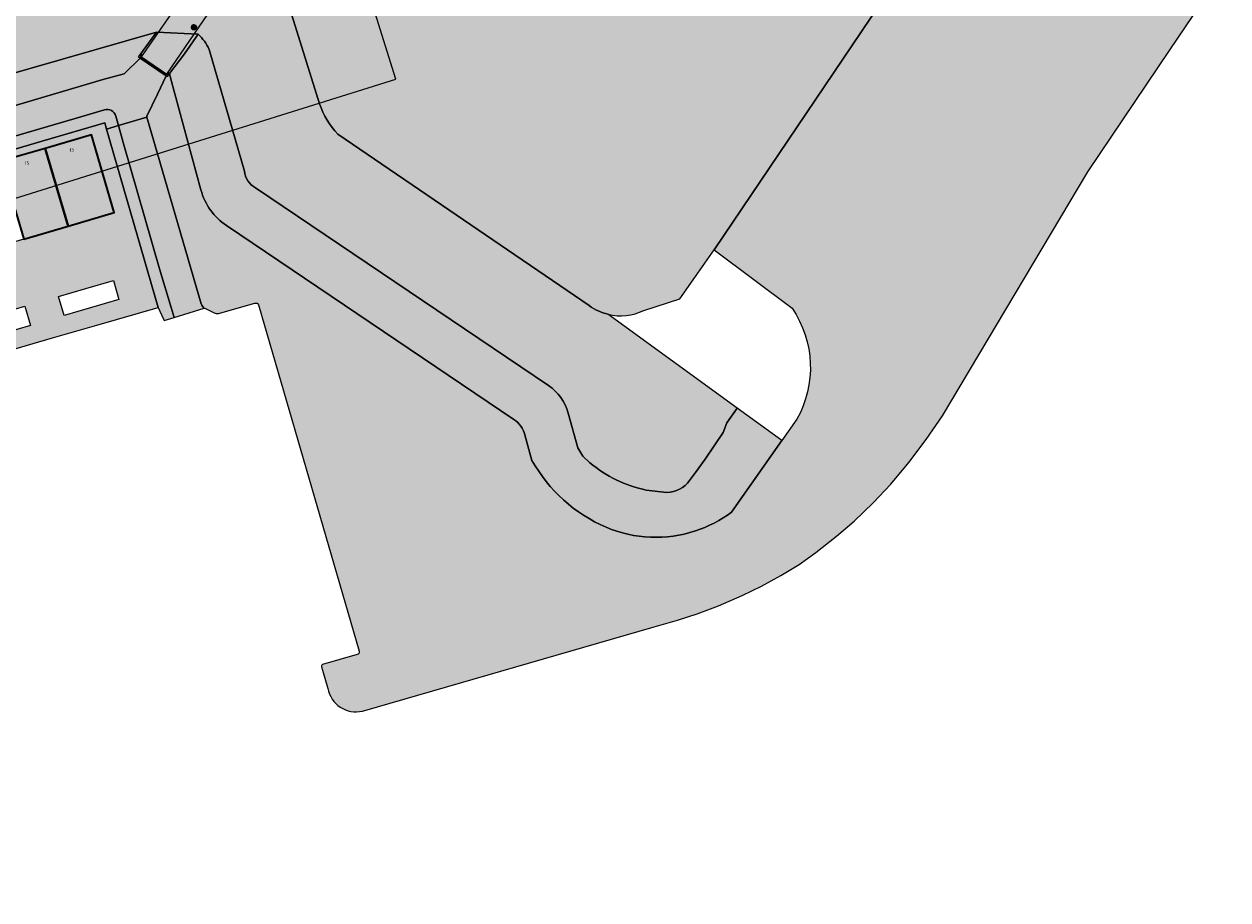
# Model space of a CAD drawing. Extents: x 79970 to 81059, y 427251 to 429196.
# Tile 197 of 250: x 80926 to 81059, y 428005 to 428101. Entities that reach past the tile are written whole.
import ezdxf
from ezdxf.enums import TextEntityAlignment as Align

# ---------------------------------------------------------------- set-up
doc = ezdxf.new("R2010")
doc.units = 0
doc.header["$LTSCALE"] = 0.5
for name, color, linetype, lineweight in [('B-WE-GR-BEPLANTING_CULTUUR_BOSPLANTSOEN-GV', 90, 'Continuous', 18), ('B-WE-KW-KUNSTWERK_DEK-GV', 170, 'Continuous', 18), ('B-WE-KW-KUNSTWERK_LANDHOOFD-GV', 170, 'Continuous', 18), ('B-WE-KW-KUNSTWERK_PIJLER-GV', 170, 'Continuous', 18), ('B-WE-OG-BEBOUWING-GV', 7, 'Continuous', 35), ('B-WE-OG-BEBOUWING-T18', 10, 'Continuous', 18), ('B-WE-OG-TERREIN_CULTUURSCHEIDING-GV', 7, 'Continuous', 18), ('B-WE-OG-TERREIN_ERF-GV', 7, 'Continuous', 18), ('B-WE-OG-WATER-GV', 130, 'Continuous', 18), ('B-WE-OG-WATER_SLOOT-GV', 120, 'Continuous', 18), ('B-WE-VH-VERHARDING_ASFALT-GV', 252, 'Continuous', 18), ('B-WE-VH-VERHARDING_TEGEL-GV', 252, 'Continuous', 18)]:
    doc.layers.add(name, color=color, linetype=linetype, lineweight=lineweight)
for name, color, linetype, lineweight, true_color in [('B-WE-GR-BEPLANTING_CULTUUR_BOSPLANTSOEN-V', 7, 'Continuous', 18, 0xa5a552), ('B-WE-KW-KUNSTWERK_DEK-V', 7, 'Continuous', 18, 0xb7b7b7), ('B-WE-KW-KUNSTWERK_LANDHOOFD-V', 7, 'Continuous', 18, 0xb7b7b7), ('B-WE-KW-KUNSTWERK_PIJLER-V', 7, 'Continuous', 18, 0xb7b7b7), ('B-WE-OG-BEBOUWING-V', 7, 'Continuous', 18, 0xdc7869), ('B-WE-OG-TERREIN_CULTUURSCHEIDING-V', 7, 'Continuous', 18, 0x28c846), ('B-WE-OG-TERREIN_ERF-V', 7, 'Continuous', 18, 0x28c846), ('B-WE-OG-WATER-V', 7, 'Continuous', 18, 0xafcde1), ('B-WE-OG-WATER_SLOOT-V', 7, 'Continuous', 18, 0xafcde1), ('B-WE-VH-VERHARDING_ASFALT-V', 7, 'Continuous', 18, 0xcdcdcd), ('B-WE-VH-VERHARDING_TEGEL-V', 7, 'Continuous', 18, 0xcdcdcd)]:
    doc.layers.add(name, color=color, linetype=linetype, lineweight=lineweight, true_color=true_color)
doc.layers.add('X-XX-AL-HULPLIJN-G', color=7, linetype='Continuous', lineweight=18, plot=False)
doc.styles.add('NLCS-ISO-M200-T18', font='NLCS-ISO.ttf', dxfattribs={"height": 0.36})

msp = doc.modelspace()

# ---------------------------------------------------------------- hatches: boundary and pattern name
at = {"layer": 'B-WE-GR-BEPLANTING_CULTUUR_BOSPLANTSOEN-V'}
h = msp.add_hatch(color=256, dxfattribs=at)
edge = h.paths.add_edge_path()
edge.add_line((81031.62, 428120.35), (81033.32, 428125.05))
edge.add_line((81033.32, 428125.05), (81029.805, 428140.884))
edge.add_line((81029.805, 428140.884), (81029.626, 428141.202))
edge.add_line((81029.626, 428141.202), (81028.355, 428143.471))
edge.add_arc((81509.9023817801, 428414.9661104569), 552.8087154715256, 208.7148156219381, 209.4141861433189, ccw=False)
edge.add_arc((81083.53030920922, 428184.8156805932), 68.36122089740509, 205.4873870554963, 211.2330482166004, ccw=False)
edge.add_line((81021.822, 428155.399), (81021.815, 428155.414))
edge.add_arc((81101.70075279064, 428192.3788482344), 88.02348268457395, 200.4113360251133, 204.8309909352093, ccw=False)
edge.add_arc((81091.38731548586, 428188.9778966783), 77.17257412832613, 195.4764432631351, 200.7153449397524, ccw=False)
edge.add_line((81017.013, 428168.385), (81017.002, 428168.429))
edge.add_arc((81290.53062085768, 428235.1661273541), 281.5523940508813, 192.3960165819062, 193.7114745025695, ccw=False)
edge.add_line((81015.542, 428174.726), (81015.54, 428174.737))
edge.add_line((81015.54, 428174.737), (81014.31, 428180.646))
edge.add_arc((81162.49183671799, 428213.6586509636), 151.8146628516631, 190.7267858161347, 192.5595168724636, ccw=False)
edge.add_line((81013.33, 428185.402), (81009.193, 428191.539))
edge.add_line((81009.193, 428191.539), (81007.53, 428189.125))
edge.add_line((81007.53, 428189.125), (81007.77, 428187.38))
edge.add_line((81007.77, 428187.38), (81008.86, 428187.53))
edge.add_line((81008.86, 428187.53), (81009.823, 428187.27))
edge.add_line((81009.823, 428187.27), (81010.27, 428187.15))
edge.add_line((81010.27, 428187.15), (81011.59, 428185.81))
edge.add_line((81011.59, 428185.81), (81012.347, 428175.754))
edge.add_line((81012.347, 428175.754), (81012.5, 428174.406))
edge.add_line((81012.5, 428174.406), (81012.812, 428172.485))
edge.add_line((81012.812, 428172.485), (81014.623, 428164.999))
edge.add_line((81014.623, 428164.999), (81017.384, 428151.737))
edge.add_line((81017.384, 428151.737), (81019.146, 428142.809))
edge.add_arc((80992.3045755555, 428135.6086433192), 27.79041565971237, -18.518730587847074, 15.01636715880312, ccw=False)
edge.add_line((81018.656, 428126.782), (81018.618, 428126.67))
edge.add_line((81018.618, 428126.67), (81018.565, 428126.564))
edge.add_arc((80993.9556997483, 428138.9135932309), 27.53416263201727, 314.5331245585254, 333.3513001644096, ccw=False)
edge.add_line((81013.266, 428119.286), (81012.969, 428118.994))
edge.add_line((81012.969, 428118.994), (81000, 428115.171))
edge.add_line((81000, 428115.171), (80999.53, 428116.766))
edge.add_line((80999.53, 428116.766), (80994.25, 428115.21))
edge.add_line((80994.25, 428115.21), (80990.72, 428114.65))
edge.add_line((80990.72, 428114.65), (80966.47, 428107.32))
edge.add_line((80966.47, 428107.32), (80966.25, 428107.993))
edge.add_line((80966.25, 428107.993), (80956.45, 428104.48))
edge.add_line((80956.45, 428104.48), (80955.17, 428103.07))
edge.add_line((80955.17, 428103.07), (80958.42, 428092.67))
edge.add_arc((80966.84584437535, 428095.3929873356), 8.854914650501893, 197.9093206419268, 223.5684241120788)
edge.add_line((80960.43, 428089.29), (80988.24, 428070.32))
edge.add_arc((80991.71328642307, 428075.1164699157), 5.921979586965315, 234.0904287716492, 256.4221010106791)
edge.add_arc((80991.71843955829, 428075.1243708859), 5.930870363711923, 256.3916292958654, 295.6955468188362)
edge.add_line((80994.29, 428069.78), (80998.274, 428071.072))
edge.add_line((80998.274, 428071.072), (81000, 428073.527))
edge.add_line((81000, 428073.527), (81002.09, 428076.5))
edge.add_line((81002.09, 428076.5), (81031.62, 428120.35))
at = {"layer": 'B-WE-KW-KUNSTWERK_DEK-V'}
msp.add_hatch(color=256, dxfattribs=at).paths.add_polyline_path([(80951.663, 428110.702), (80948.802, 428112.691), (80944.039, 428105.664), (80938.652, 428097.864), (80941.5, 428095.933), (80946.613, 428103.391)])
at = {"layer": 'B-WE-KW-KUNSTWERK_LANDHOOFD-V'}
msp.add_hatch(color=256, dxfattribs=at).paths.add_polyline_path([(80938.583, 428097.882), (80938.723, 428098.088), (80938.599, 428098.173), (80938.374, 428097.842), (80938.549, 428097.723), (80941.448, 428095.756), (80941.56, 428095.68), (80941.785, 428096.011), (80941.661, 428096.096), (80941.52, 428095.889)])
at = {"layer": 'B-WE-KW-KUNSTWERK_PIJLER-V'}
h = msp.add_hatch(color=256, dxfattribs=at)
edge = h.paths.add_edge_path()
edge.add_arc((80944.5065, 428101.1285), 0.2799008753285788, 127.0131879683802, 307.0131879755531)
edge.add_arc((80944.5065, 428101.1285), 0.2799008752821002, 307.0131879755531, 487.0131879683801)
at = {"layer": 'B-WE-OG-BEBOUWING-V'}
for points in [[(80930.57, 428079.12), (80935.68, 428080.61), (80933.17, 428089.22), (80928.05, 428087.73)], [(80930.57, 428079.12), (80928.05, 428087.73), (80923.152, 428086.304), (80925.669, 428077.692)]]:
    msp.add_hatch(color=256, dxfattribs=at).paths.add_polyline_path(points)
at = {"layer": 'B-WE-OG-TERREIN_CULTUURSCHEIDING-V'}
h = msp.add_hatch(color=256, dxfattribs=at)
edge = h.paths.add_edge_path()
edge.add_line((81013.348, 428042.971), (81015.624, 428044.783))
edge.add_line((81015.624, 428044.783), (81017.568, 428046.459))
edge.add_line((81017.568, 428046.459), (81019.676, 428048.481))
edge.add_line((81019.676, 428048.481), (81021.651, 428050.55))
edge.add_line((81021.651, 428050.55), (81023.608, 428052.961))
edge.add_line((81023.608, 428052.961), (81025.533, 428055.509))
edge.add_line((81025.533, 428055.509), (81027.355, 428058.136))
edge.add_line((81027.355, 428058.136), (81043.417, 428085.113))
edge.add_line((81043.417, 428085.113), (81052.539, 428098.686))
edge.add_line((81052.539, 428098.686), (81058.41, 428107.38))
edge.add_arc((81044.8715855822, 428117.6399759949), 16.98692945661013, 322.8436307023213, 325.8411573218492)
edge.add_arc((81075.5044372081, 428142.4349246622), 38.12516211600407, 242.8684034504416, 244.2280713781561, ccw=False)
edge.add_arc((81075.4435929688, 428142.2964927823), 37.97421699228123, 233.8583045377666, 242.854853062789, ccw=False)
edge.add_arc((81079.21743418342, 428146.676243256), 43.73935060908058, 224.8942288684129, 233.2498288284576, ccw=False)
edge.add_arc((81098.73451232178, 428163.1911657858), 69.25281552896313, 217.1937420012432, 223.1765693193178, ccw=False)
edge.add_arc((81173.53708462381, 428214.2308897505), 159.7594932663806, 213.0674340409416, 215.5577646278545, ccw=False)
edge.add_arc((81212.0359016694, 428238.0202792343), 205.0055115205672, 210.7686616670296, 212.7684553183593, ccw=False)
edge.add_arc((81629.2074903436, 428477.1982628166), 685.8584780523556, 209.5680157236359, 210.1084852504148, ccw=False)
edge.add_arc((82145.06624240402, 428767.7547698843), 1277.915507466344, 209.206746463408, 209.4856835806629, ccw=False)
edge.add_arc((81525.34482461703, 428423.5366281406), 569.0204028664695, 208.7214298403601, 209.4025862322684, ccw=False)
edge.add_arc((81083.77541136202, 428184.9496775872), 67.1909115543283, 205.5002310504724, 211.2498299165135, ccw=False)
edge.add_arc((81101.58880229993, 428192.3302205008), 86.45228694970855, 200.4045041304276, 204.8325865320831, ccw=False)
edge.add_arc((81091.24357223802, 428188.9275018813), 75.57098319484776, 195.4685585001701, 200.7211232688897, ccw=False)
edge.add_arc((81289.15704081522, 428234.8221145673), 278.6872400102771, 192.387605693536, 193.7098074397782, ccw=False)
edge.add_line((81016.958, 428175.037), (81015.727, 428180.949))
edge.add_arc((81160.8299121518, 428213.3065996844), 148.6669747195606, 190.2877065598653, 192.5711354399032, ccw=False)
edge.add_arc((80987.85320403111, 428183.2262528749), 26.93210388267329, 7.530904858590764, 12.20070902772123)
edge.add_arc((81007.95890902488, 428188.4929834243), 6.232599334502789, 3.910177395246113, 25.31490998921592)
edge.add_arc((81009.24837683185, 428189.2931549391), 4.727937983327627, 23.23048847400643, 40.58443878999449)
edge.add_arc((81010.28695409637, 428190.5262975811), 3.147775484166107, 35.83113310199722, 63.85507213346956)
edge.add_arc((81009.60387527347, 428187.6611269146), 6.055695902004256, 70.01052397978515, 93.72927131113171)
edge.add_line((81009.21, 428193.704), (81008.975, 428193.866))
edge.add_line((81008.975, 428193.866), (81007.227, 428191.329))
edge.add_line((81007.227, 428191.329), (81007.53, 428189.125))
edge.add_line((81007.53, 428189.125), (81009.193, 428191.539))
edge.add_line((81009.193, 428191.539), (81013.33, 428185.402))
edge.add_arc((81162.49183671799, 428213.6586509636), 151.8146628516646, 190.7267858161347, 192.5595168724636)
edge.add_line((81014.31, 428180.646), (81015.54, 428174.737))
edge.add_line((81015.54, 428174.737), (81015.542, 428174.726))
edge.add_arc((81290.53062085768, 428235.1661273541), 281.5523940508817, 192.3960165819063, 193.7114745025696)
edge.add_line((81017.002, 428168.429), (81017.013, 428168.385))
edge.add_arc((81091.38731548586, 428188.9778966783), 77.1725741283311, 195.4764432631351, 200.7153449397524)
edge.add_arc((81101.70075279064, 428192.3788482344), 88.02348268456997, 200.4113360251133, 204.8309909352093)
edge.add_line((81021.815, 428155.414), (81021.822, 428155.399))
edge.add_arc((81083.53030920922, 428184.8156805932), 68.36122089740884, 205.4873870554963, 211.2330482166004)
edge.add_arc((81509.9023817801, 428414.9661104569), 552.8087154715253, 208.7148156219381, 209.4141861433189)
edge.add_line((81028.355, 428143.471), (81029.626, 428141.202))
edge.add_line((81029.626, 428141.202), (81029.805, 428140.884))
edge.add_line((81029.805, 428140.884), (81033.32, 428125.05))
edge.add_line((81033.32, 428125.05), (81031.62, 428120.35))
edge.add_line((81031.62, 428120.35), (81002.09, 428076.5))
edge.add_line((81002.09, 428076.5), (81010.71, 428070.02))
edge.add_arc((81001.02516608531, 428063.4505690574), 11.70271040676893, -29.207228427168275, 34.14988786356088, ccw=False)
edge.add_line((81011.24, 428057.74), (81009.575, 428055.373))
edge.add_line((81009.575, 428055.373), (81004, 428047.45))
edge.add_arc((80995.6213695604, 428058.7086550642), 14.03419972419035, 288.1796298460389, 306.6564242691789, ccw=False)
edge.add_arc((80995.59796368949, 428058.7516955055), 14.08239703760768, 247.11251758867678, 288.2154703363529, ccw=False)
edge.add_arc((80997.05000678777, 428061.7011177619), 17.36539128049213, 209.3862989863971, 246.48354545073, ccw=False)
edge.add_line((80981.919, 428053.18), (80981.135, 428056.019))
edge.add_arc((80978.23603460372, 428055.2156300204), 3.008222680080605, 15.48927636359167, 55.91291517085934)
edge.add_line((80979.922, 428057.707), (80948.114, 428079.174))
edge.add_arc((80952.03485935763, 428084.9795022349), 7.005497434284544, 195.2486244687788, 235.9661069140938, ccw=False)
edge.add_line((80945.276, 428083.137), (80941.9, 428095.53))
edge.add_line((80941.9, 428095.53), (80941.785, 428096.011))
edge.add_line((80941.785, 428096.011), (80941.56, 428095.68))
edge.add_line((80941.56, 428095.68), (80941.448, 428095.756))
edge.add_line((80941.448, 428095.756), (80940.457, 428093.735))
edge.add_line((80940.457, 428093.735), (80939.288, 428091.296))
edge.add_line((80939.288, 428091.296), (80939.306, 428091.184))
edge.add_line((80939.306, 428091.184), (80945.302, 428070.508))
edge.add_arc((80946.82447230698, 428071.2136396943), 1.678049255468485, 204.8669106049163, 225.1489034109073)
edge.add_line((80945.641, 428070.024), (80945.715, 428070.046))
edge.add_line((80945.715, 428070.046), (80946.754, 428069.52))
edge.add_arc((80947.15748665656, 428070.3591089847), 0.9310775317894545, 244.3193644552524, 273.7264402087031)
edge.add_line((80947.218, 428069.43), (80951.248, 428070.586))
edge.add_arc((80951.35391211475, 428070.3084388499), 0.2970817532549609, 16.336210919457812, 110.8859137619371, ccw=False)
edge.add_line((80951.639, 428070.392), (80962.78, 428032.064))
edge.add_arc((80962.53420095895, 428031.9583792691), 0.2675311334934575, -84.68128025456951, 23.253370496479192, ccw=False)
edge.add_line((80962.559, 428031.692), (80958.748, 428030.575))
edge.add_arc((80958.80813503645, 428030.389740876), 0.194774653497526, 107.9834092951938, 167.4692127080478)
edge.add_arc((80958.79849049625, 428030.3876615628), 0.1858567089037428, 166.1982877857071, 201.0186499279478)
edge.add_line((80958.625, 428030.321), (80958.729, 428029.968))
edge.add_line((80958.729, 428029.968), (80959.327, 428027.937))
edge.add_arc((80962.43296837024, 428028.509235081), 3.15824199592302, 190.4389564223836, 283.0853219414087)
edge.add_line((80963.148, 428025.433), (80995.447, 428034.745))
edge.add_line((80995.447, 428034.745), (80998.008, 428035.487))
edge.add_line((80998.008, 428035.487), (81000.213, 428036.194))
edge.add_line((81000.213, 428036.194), (81002.548, 428037.075))
edge.add_line((81002.548, 428037.075), (81005.164, 428038.218))
edge.add_line((81005.164, 428038.218), (81007.305, 428039.267))
edge.add_line((81007.305, 428039.267), (81009.459, 428040.436))
edge.add_line((81009.459, 428040.436), (81011.502, 428041.668))
edge.add_line((81011.502, 428041.668), (81013.348, 428042.971))
at = {"layer": 'B-WE-OG-TERREIN_ERF-V'}
h = msp.add_hatch(color=256, dxfattribs=at)
h.paths.add_polyline_path([(80934.824, 428089.868), (80934.627, 428090.548), (80927.802, 428088.558), (80922.91, 428087.133), (80918.013, 428085.705), (80913.122, 428084.279), (80908.184, 428082.84), (80903.244, 428081.4), (80898.344, 428079.972), (80893.456, 428078.547), (80888.558, 428077.119), (80881.55, 428075.076), (80882.945, 428070.22), (80887.39, 428054.75), (80894.492, 428056.803), (80899.384, 428058.218), (80904.278, 428059.633), (80909.179, 428061.05), (80914.113, 428062.476), (80919.053, 428063.905), (80923.948, 428065.32), (80928.848, 428066.737), (80933.743, 428068.152), (80940.548, 428070.119)])
h.paths.add_polyline_path([(80928.05, 428087.73), (80933.17, 428089.22), (80935.68, 428080.61), (80930.57, 428079.12), (80925.669, 428077.692), (80920.778, 428076.266), (80915.89, 428074.84), (80910.95, 428073.4), (80906, 428071.959), (80901.11, 428070.532), (80896.22, 428069.11), (80891.32, 428067.68), (80886.21, 428066.19), (80883.66, 428074.81), (80888.792, 428076.304), (80893.69, 428077.729), (80898.582, 428079.153), (80903.48, 428080.579), (80908.416, 428082.015), (80913.363, 428083.455), (80918.25, 428084.88), (80923.152, 428086.304)], flags=16)
h.paths.add_polyline_path([(80912.928, 428066.515), (80915.969, 428067.4), (80916.589, 428065.268), (80913.548, 428064.383), (80910.516, 428063.501), (80909.896, 428065.632)], flags=16)
h.paths.add_polyline_path([(80932.55, 428072.224), (80935.591, 428073.109), (80936.211, 428070.978), (80933.17, 428070.093), (80930.138, 428069.211), (80929.518, 428071.342)], flags=16)
h.paths.add_polyline_path([(80922.763, 428069.376), (80925.804, 428070.261), (80926.424, 428068.13), (80923.383, 428067.245), (80920.351, 428066.363), (80919.731, 428068.494)], flags=16)
h.paths.add_polyline_path([(80893.315, 428060.808), (80896.347, 428061.69), (80896.967, 428059.559), (80893.935, 428058.676), (80890.903, 428057.794), (80890.283, 428059.925)], flags=16)
h.paths.add_polyline_path([(80903.102, 428063.655), (80906.134, 428064.538), (80906.754, 428062.407), (80903.722, 428061.524), (80900.69, 428060.642), (80900.07, 428062.773)], flags=16)
at = {"layer": 'B-WE-OG-WATER-V'}
h = msp.add_hatch(color=256, dxfattribs=at)
edge = h.paths.add_edge_path()
edge.add_arc((80966.84584437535, 428095.3929873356), 8.85491465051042, 197.9093206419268, 223.5684241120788)
edge.add_line((80960.43, 428089.29), (80988.24, 428070.32))
edge.add_arc((80991.71328642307, 428075.1164699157), 5.921979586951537, 234.0904287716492, 256.4221010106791)
edge.add_line((80990.323, 428069.36), (81004.614, 428058.975))
edge.add_line((81004.614, 428058.975), (81003.49, 428057.35))
edge.add_line((81003.49, 428057.35), (81003.09, 428056.27))
edge.add_line((81003.09, 428056.27), (81001.08, 428053.33))
edge.add_line((81001.08, 428053.33), (81000, 428051.836))
edge.add_line((81000, 428051.836), (80999.36, 428050.95))
edge.add_arc((80996.6779268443, 428052.976866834), 3.361800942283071, 273.10462464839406, 322.9213301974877, ccw=False)
edge.add_line((80996.86, 428049.62), (80994.56, 428049.89))
edge.add_arc((80997.65928473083, 428064.2066380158), 14.64826576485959, 230.3384022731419, 257.7850209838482, ccw=False)
edge.add_line((80988.31, 428052.93), (80987.56, 428053.64))
edge.add_line((80987.56, 428053.64), (80986.99, 428054.58))
edge.add_line((80986.99, 428054.58), (80985.93, 428058.42))
edge.add_arc((80980.64966860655, 428056.949943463), 5.481146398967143, 15.55732624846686, 55.55356160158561)
edge.add_line((80983.75, 428061.47), (80951.33, 428083.35))
edge.add_arc((80952.50367903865, 428085.4743914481), 2.427047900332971, 186.0165180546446, 241.08032571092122, ccw=False)
edge.add_line((80950.09, 428085.22), (80946.19, 428098.68))
edge.add_arc((80940.94692882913, 428096.1978048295), 5.800955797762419, 25.33399297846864, 46.10441618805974)
edge.add_line((80944.969, 428100.378), (80940.365, 428100.574))
edge.add_line((80940.365, 428100.574), (80912.32, 428092.55))
edge.add_line((80912.32, 428092.55), (80912.235, 428092.526))
edge.add_line((80912.235, 428092.526), (80910.043, 428100.391))
edge.add_line((80910.043, 428100.391), (80915.48, 428101.97))
edge.add_line((80915.48, 428101.97), (80943.833, 428109.88))
edge.add_line((80943.833, 428109.88), (80946.484, 428109.376))
edge.add_line((80946.484, 428109.376), (80948.776, 428107.694))
edge.add_line((80948.776, 428107.694), (80949.6, 428107.09))
edge.add_line((80949.6, 428107.09), (80951.1, 428105.99))
edge.add_line((80951.1, 428105.99), (80955.17, 428103.07))
edge.add_line((80955.17, 428103.07), (80958.42, 428092.67))
edge = h.paths.add_edge_path(flags=16)
edge.add_arc((80944.5065, 428101.1285), 0.2799008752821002, 127.0131879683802, 307.0131879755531)
edge.add_arc((80944.5065, 428101.1285), 0.2799008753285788, 307.0131879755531, 487.0131879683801)
edge = h.paths.add_edge_path(flags=16)
edge.add_arc((80942.457, 428102.56), 0.2799999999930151, 126.869897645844, 306.8698976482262)
edge.add_arc((80942.457, 428102.56), 0.2799999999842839, 306.8698976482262, 486.869897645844)
edge = h.paths.add_edge_path(flags=16)
edge.add_arc((80943.4815, 428101.8445), 0.2799008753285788, 307.0131879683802, 487.0131879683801)
edge.add_arc((80943.4815, 428101.8445), 0.2799008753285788, 127.0131879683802, 307.0131879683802)
edge = h.paths.add_edge_path(flags=16)
edge.add_arc((80947.85, 428105.917), 0.2799999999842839, 126.8698976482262, 306.869897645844)
edge.add_arc((80947.85, 428105.917), 0.2799999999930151, 306.869897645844, 486.8698976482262)
edge = h.paths.add_edge_path(flags=16)
edge.add_arc((80946.82444105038, 428106.63207985), 0.279601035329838, 126.7880834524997, 307.0746641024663)
edge.add_arc((80946.82555894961, 428106.6329201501), 0.2796010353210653, 306.7880834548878, 487.0746641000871)
edge = h.paths.add_edge_path(flags=16)
edge.add_arc((80945.79993979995, 428107.3475785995), 0.2803011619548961, 307.0949514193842, 486.8083707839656)
edge.add_arc((80945.80106020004, 428107.3484214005), 0.2803011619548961, 127.0949514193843, 306.8083707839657)
at = {"layer": 'B-WE-OG-WATER_SLOOT-V'}
h = msp.add_hatch(color=256, dxfattribs=at)
edge = h.paths.add_edge_path()
edge.add_arc((80891.39867161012, 428102.0499100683), 7.195738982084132, 281.5546805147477, 305.4485856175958)
edge.add_line((80895.572, 428096.188), (80888.623, 428098.201))
edge.add_line((80888.623, 428098.201), (80877.97, 428095.186))
edge.add_line((80877.97, 428095.186), (80874.989, 428094.329))
edge.add_line((80874.989, 428094.329), (80875.354, 428093.205))
edge.add_line((80875.354, 428093.205), (80874.97, 428093.081))
edge.add_arc((80875.00647523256, 428092.8024739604), 0.2809042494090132, 12.234227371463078, 97.46088658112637, ccw=False)
edge.add_line((80875.281, 428092.862), (80878.367, 428082.284))
edge.add_arc((80878.11173318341, 428082.1776951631), 0.2765173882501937, -53.2966217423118, 22.60908965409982, ccw=False)
edge.add_line((80878.277, 428081.956), (80878.547, 428082.033))
edge.add_line((80878.547, 428082.033), (80879.453, 428079.045))
edge.add_line((80879.453, 428079.045), (80880.121, 428079.245))
edge.add_line((80880.121, 428079.245), (80934.582, 428095.399))
edge.add_line((80934.582, 428095.399), (80936.777, 428095.989))
edge.add_line((80936.777, 428095.989), (80938.549, 428097.723))
edge.add_line((80938.549, 428097.723), (80938.374, 428097.842))
edge.add_line((80938.374, 428097.842), (80938.599, 428098.173))
edge.add_line((80938.599, 428098.173), (80940.365, 428100.574))
edge.add_line((80940.365, 428100.574), (80912.32, 428092.55))
edge.add_line((80912.32, 428092.55), (80912.235, 428092.526))
edge.add_line((80912.235, 428092.526), (80884.52, 428084.8))
edge.add_arc((80883.51046830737, 428088.325499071), 3.667192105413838, 248.223705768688, 285.97914063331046, ccw=False)
edge.add_line((80882.15, 428084.92), (80881.2, 428086.13))
edge.add_line((80881.2, 428086.13), (80880.11, 428090.2))
edge.add_arc((80882.76806936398, 428088.5722456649), 3.116876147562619, 118.9365004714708, 148.5174394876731, ccw=False)
edge.add_line((80881.26, 428091.3), (80882.55, 428092.02))
edge.add_line((80882.55, 428092.02), (80892.84, 428095))
msp.add_hatch(color=256, dxfattribs=at).paths.add_polyline_path([(80944.969, 428100.378), (80940.365, 428100.574), (80938.599, 428098.173), (80938.723, 428098.088), (80938.583, 428097.882), (80941.52, 428095.889), (80941.661, 428096.096), (80941.785, 428096.011), (80943.46, 428098.19)])
h = msp.add_hatch(color=256, dxfattribs=at)
edge = h.paths.add_edge_path()
edge.add_arc((80940.94692882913, 428096.1978048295), 5.800955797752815, 25.33399297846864, 46.10441618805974)
edge.add_line((80944.969, 428100.378), (80943.46, 428098.19))
edge.add_line((80943.46, 428098.19), (80941.785, 428096.011))
edge.add_line((80941.785, 428096.011), (80941.9, 428095.53))
edge.add_line((80941.9, 428095.53), (80945.276, 428083.137))
edge.add_arc((80952.03485935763, 428084.9795022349), 7.005497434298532, 195.2486244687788, 235.9661069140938)
edge.add_line((80948.114, 428079.174), (80979.922, 428057.707))
edge.add_arc((80978.23603460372, 428055.2156300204), 3.008222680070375, 15.489276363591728, 55.91291517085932, ccw=False)
edge.add_line((80981.135, 428056.019), (80981.919, 428053.18))
edge.add_arc((80997.05000678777, 428061.7011177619), 17.36539128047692, 209.3862989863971, 246.48354545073)
edge.add_arc((80995.59796368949, 428058.7516955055), 14.08239703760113, 247.1125175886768, 288.2154703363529)
edge.add_arc((80995.6213695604, 428058.7086550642), 14.03419972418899, 288.1796298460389, 306.6564242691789)
edge.add_line((81004, 428047.45), (81009.575, 428055.373))
edge.add_line((81009.575, 428055.373), (81004.614, 428058.975))
edge.add_line((81004.614, 428058.975), (81003.49, 428057.35))
edge.add_line((81003.49, 428057.35), (81003.09, 428056.27))
edge.add_line((81003.09, 428056.27), (81001.08, 428053.33))
edge.add_line((81001.08, 428053.33), (81000, 428051.836))
edge.add_line((81000, 428051.836), (80999.36, 428050.95))
edge.add_arc((80996.6779268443, 428052.976866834), 3.361800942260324, 273.10462464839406, 322.9213301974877, ccw=False)
edge.add_line((80996.86, 428049.62), (80994.56, 428049.89))
edge.add_arc((80997.65928473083, 428064.2066380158), 14.64826576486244, 230.3384022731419, 257.7850209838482, ccw=False)
edge.add_line((80988.31, 428052.93), (80987.56, 428053.64))
edge.add_line((80987.56, 428053.64), (80986.99, 428054.58))
edge.add_line((80986.99, 428054.58), (80985.93, 428058.42))
edge.add_arc((80980.64966860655, 428056.949943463), 5.481146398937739, 15.55732624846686, 55.55356160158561)
edge.add_line((80983.75, 428061.47), (80951.33, 428083.35))
edge.add_arc((80952.50367903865, 428085.4743914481), 2.42704790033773, 186.0165180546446, 241.08032571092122, ccw=False)
edge.add_line((80950.09, 428085.22), (80946.19, 428098.68))
at = {"layer": 'B-WE-VH-VERHARDING_ASFALT-V'}
msp.add_hatch(color=256, dxfattribs=at).paths.add_polyline_path([(80951.663, 428110.702), (80948.802, 428112.691), (80944.039, 428105.664), (80938.652, 428097.864), (80941.5, 428095.933), (80946.613, 428103.391)])
at = {"layer": 'B-WE-VH-VERHARDING_TEGEL-V'}
h = msp.add_hatch(color=256, dxfattribs=at)
edge = h.paths.add_edge_path()
edge.add_line((80932.001, 428091.228), (80934.605, 428091.99))
edge.add_arc((80934.88555839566, 428091.0300255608), 1.000131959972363, 15.779654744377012, 106.2913246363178, ccw=False)
edge.add_line((80935.848, 428091.302), (80936.143, 428090.255))
edge.add_line((80936.143, 428090.255), (80939.306, 428091.184))
edge.add_line((80939.306, 428091.184), (80939.288, 428091.296))
edge.add_line((80939.288, 428091.296), (80940.457, 428093.735))
edge.add_line((80940.457, 428093.735), (80941.448, 428095.756))
edge.add_line((80941.448, 428095.756), (80938.549, 428097.723))
edge.add_line((80938.549, 428097.723), (80936.777, 428095.989))
edge.add_line((80936.777, 428095.989), (80934.582, 428095.399))
edge.add_line((80934.582, 428095.399), (80880.121, 428079.245))
edge.add_line((80880.121, 428079.245), (80879.453, 428079.045))
edge.add_line((80879.453, 428079.045), (80878.518, 428078.765))
edge.add_arc((80878.135290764, 428080.5469244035), 1.822558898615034, 232.1907866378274, 282.1214476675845, ccw=False)
edge.add_arc((80878.13504708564, 428080.545485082), 1.821272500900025, 208.731108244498, 232.1690850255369, ccw=False)
edge.add_line((80876.538, 428079.67), (80878.63, 428072.496))
edge.add_arc((80881.5147533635, 428073.3358154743), 3.004511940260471, 151.314189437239, 196.2314456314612, ccw=False)
edge.add_arc((80881.51129259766, 428073.3370337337), 3.000891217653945, 106.32073575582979, 151.3028777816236, ccw=False)
edge.add_line((80880.668, 428076.217), (80932.001, 428091.228))
h = msp.add_hatch(color=256, dxfattribs=at)
edge = h.paths.add_edge_path()
edge.add_line((80922.91, 428087.133), (80927.802, 428088.558))
edge.add_line((80927.802, 428088.558), (80934.627, 428090.548))
edge.add_line((80934.627, 428090.548), (80934.824, 428089.868))
edge.add_line((80934.824, 428089.868), (80936.143, 428090.255))
edge.add_line((80936.143, 428090.255), (80935.848, 428091.302))
edge.add_arc((80934.88555839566, 428091.0300255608), 1.00013195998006, 15.7796547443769, 106.2913246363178)
edge.add_line((80934.605, 428091.99), (80932.001, 428091.228))
edge.add_line((80932.001, 428091.228), (80880.668, 428076.217))
edge.add_arc((80881.51129259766, 428073.3370337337), 3.000891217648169, 106.3207357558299, 151.3028777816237)
edge.add_arc((80881.5147533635, 428073.3358154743), 3.004511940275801, 151.314189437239, 196.2314456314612)
edge.add_line((80878.63, 428072.496), (80879.582, 428069.24))
edge.add_line((80879.582, 428069.24), (80882.945, 428070.22))
edge.add_line((80882.945, 428070.22), (80881.55, 428075.076))
edge.add_line((80881.55, 428075.076), (80888.558, 428077.119))
edge.add_line((80888.558, 428077.119), (80893.456, 428078.547))
edge.add_line((80893.456, 428078.547), (80898.344, 428079.972))
edge.add_line((80898.344, 428079.972), (80903.244, 428081.4))
edge.add_line((80903.244, 428081.4), (80908.184, 428082.84))
edge.add_line((80908.184, 428082.84), (80913.122, 428084.279))
edge.add_line((80913.122, 428084.279), (80918.013, 428085.705))
edge.add_line((80918.013, 428085.705), (80922.91, 428087.133))
h = msp.add_hatch(color=256, dxfattribs=at)
edge = h.paths.add_edge_path()
edge.add_arc((80946.82447230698, 428071.2136396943), 1.678049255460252, 204.8669106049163, 225.1489034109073)
edge.add_line((80945.641, 428070.024), (80942.309, 428069.012))
edge.add_line((80942.309, 428069.012), (80941.984, 428070.097))
edge.add_line((80941.984, 428070.097), (80940.699, 428074.394))
edge.add_line((80940.699, 428074.394), (80936.674, 428088.372))
edge.add_line((80936.674, 428088.372), (80936.143, 428090.255))
edge.add_line((80936.143, 428090.255), (80939.306, 428091.184))
edge.add_line((80939.306, 428091.184), (80945.302, 428070.508))
msp.add_hatch(color=256, dxfattribs=at).paths.add_polyline_path([(80942.309, 428069.012), (80941.984, 428070.097), (80940.699, 428074.394), (80936.674, 428088.372), (80936.143, 428090.255), (80934.824, 428089.868), (80940.548, 428070.119), (80941.148, 428068.831), (80941.194, 428068.673)])

# ---------------------------------------------------------------- linework, layer by layer
at = {"layer": 'B-WE-GR-BEPLANTING_CULTUUR_BOSPLANTSOEN-GV', "flags": 128}
for points in [[(80994.29, 428069.78), (80998.274, 428071.072), (81000, 428073.527), (81002.09, 428076.5), (81031.62, 428120.35)], [(81013.266, 428119.286), (81012.969, 428118.994), (81000, 428115.171), (80999.53, 428116.766), (80994.25, 428115.21), (80990.72, 428114.65), (80966.47, 428107.32), (80966.25, 428107.993), (80956.45, 428104.48), (80955.17, 428103.07), (80958.42, 428092.67)], [(80960.43, 428089.29), (80988.24, 428070.32)]]:
    msp.add_lwpolyline(points, dxfattribs=at)
at = {"layer": 'B-WE-GR-BEPLANTING_CULTUUR_BOSPLANTSOEN-GV'}
for points in [[(80958.42, 428092.67, 0.1124291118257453), (80960.43, 428089.29)], [(80988.24, 428070.32, 0.09774986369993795), (80990.323, 428069.36)], [(80990.323, 428069.36, 0.1731969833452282), (80994.29, 428069.78)]]:
    msp.add_lwpolyline(points, format="xyb", dxfattribs=at)
at = {"layer": 'B-WE-KW-KUNSTWERK_DEK-GV', "flags": 128}
msp.add_lwpolyline([(80951.663, 428110.702), (80948.802, 428112.691), (80944.039, 428105.664), (80938.652, 428097.864), (80941.5, 428095.933), (80946.613, 428103.391)], close=True, dxfattribs=at)
at = {"layer": 'B-WE-KW-KUNSTWERK_LANDHOOFD-GV', "flags": 128}
msp.add_lwpolyline([(80938.583, 428097.882), (80938.723, 428098.088), (80938.599, 428098.173), (80938.374, 428097.842), (80938.549, 428097.723), (80941.448, 428095.756), (80941.56, 428095.68), (80941.785, 428096.011), (80941.661, 428096.096), (80941.52, 428095.889)], close=True, dxfattribs=at)
at = {"layer": 'B-WE-KW-KUNSTWERK_PIJLER-GV'}
for points in [[(80944.338, 428101.352, 0.9999999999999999), (80944.675, 428100.905)], [(80944.675, 428100.905, 0.9999999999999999), (80944.338, 428101.352)]]:
    msp.add_lwpolyline(points, format="xyb", dxfattribs=at)
at = {"layer": 'B-WE-OG-BEBOUWING-GV', "flags": 128}
for points in [[(80930.57, 428079.12), (80935.68, 428080.61), (80933.17, 428089.22), (80928.05, 428087.73)], [(80930.57, 428079.12), (80928.05, 428087.73), (80923.152, 428086.304), (80925.669, 428077.692)]]:
    msp.add_lwpolyline(points, close=True, dxfattribs=at)
at = {"layer": 'B-WE-OG-TERREIN_CULTUURSCHEIDING-GV', "flags": 128}
for points in [[(81028.355, 428143.471), (81029.626, 428141.202), (81029.805, 428140.884), (81033.32, 428125.05), (81031.62, 428120.35), (81002.09, 428076.5), (81010.71, 428070.02)], [(81013.348, 428042.971), (81015.624, 428044.783), (81017.568, 428046.459), (81019.676, 428048.481), (81021.651, 428050.55), (81023.608, 428052.961), (81025.533, 428055.509), (81027.355, 428058.136), (81043.417, 428085.113), (81052.539, 428098.686), (81058.41, 428107.38)], [(80945.276, 428083.137), (80941.9, 428095.53), (80941.785, 428096.011), (80941.56, 428095.68), (80941.448, 428095.756), (80940.457, 428093.735), (80939.288, 428091.296), (80939.306, 428091.184), (80945.302, 428070.508)], [(80979.922, 428057.707), (80948.114, 428079.174)], [(80947.218, 428069.43), (80951.248, 428070.586)], [(80945.641, 428070.024), (80945.715, 428070.046), (80946.754, 428069.52)], [(80951.639, 428070.392), (80962.78, 428032.064)], [(81011.24, 428057.74), (81009.575, 428055.373), (81004, 428047.45)], [(80981.919, 428053.18), (80981.135, 428056.019)], [(80963.148, 428025.433), (80995.447, 428034.745), (80998.008, 428035.487), (81000.213, 428036.194), (81002.548, 428037.075), (81005.164, 428038.218), (81007.305, 428039.267), (81009.459, 428040.436), (81011.502, 428041.668), (81013.348, 428042.971)], [(80962.559, 428031.692), (80958.748, 428030.575)], [(80958.625, 428030.321), (80958.729, 428029.968), (80959.327, 428027.937)]]:
    msp.add_lwpolyline(points, dxfattribs=at)
at = {"layer": 'B-WE-OG-TERREIN_CULTUURSCHEIDING-GV'}
for points in [[(80948.114, 428079.174, -0.179556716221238), (80945.276, 428083.137)], [(80945.302, 428070.508, 0.08872864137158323), (80945.641, 428070.024)], [(80951.248, 428070.586, -0.4376673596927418), (80951.639, 428070.392)], [(80946.754, 428069.52, 0.1290214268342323), (80947.218, 428069.43)], [(81010.71, 428070.02, -0.2837120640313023), (81011.24, 428057.74)], [(80981.135, 428056.019, 0.1782335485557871), (80979.922, 428057.707)], [(80990.121, 428045.778, -0.1632959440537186), (80981.919, 428053.18)], [(81004, 428047.45, -0.08079534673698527), (81000, 428045.375)], [(81000, 428045.375, -0.1812934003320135), (80990.121, 428045.778)], [(80962.78, 428032.064, -0.5091663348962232), (80962.559, 428031.692)], [(80958.748, 428030.575, 0.2655459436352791), (80958.618, 428030.432)], [(80958.618, 428030.432, 0.1531124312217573), (80958.625, 428030.321)], [(80959.327, 428027.937, 0.4278072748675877), (80963.148, 428025.433)]]:
    msp.add_lwpolyline(points, format="xyb", dxfattribs=at)
at = {"layer": 'B-WE-OG-TERREIN_ERF-GV', "flags": 128}
for points in [[(80934.824, 428089.868), (80934.627, 428090.548), (80927.802, 428088.558), (80922.91, 428087.133), (80918.013, 428085.705), (80913.122, 428084.279), (80908.184, 428082.84), (80903.244, 428081.4), (80898.344, 428079.972), (80893.456, 428078.547), (80888.558, 428077.119), (80881.55, 428075.076), (80882.945, 428070.22), (80887.39, 428054.75), (80894.492, 428056.803), (80899.384, 428058.218), (80904.278, 428059.633), (80909.179, 428061.05), (80914.113, 428062.476), (80919.053, 428063.905), (80923.948, 428065.32), (80928.848, 428066.737), (80933.743, 428068.152), (80940.548, 428070.119)], [(80928.05, 428087.73), (80933.17, 428089.22), (80935.68, 428080.61), (80930.57, 428079.12), (80925.669, 428077.692), (80920.778, 428076.266), (80915.89, 428074.84), (80910.95, 428073.4), (80906, 428071.959), (80901.11, 428070.532), (80896.22, 428069.11), (80891.32, 428067.68), (80886.21, 428066.19), (80883.66, 428074.81), (80888.792, 428076.304), (80893.69, 428077.729), (80898.582, 428079.153), (80903.48, 428080.579), (80908.416, 428082.015), (80913.363, 428083.455), (80918.25, 428084.88), (80923.152, 428086.304)], [(80932.55, 428072.224), (80935.591, 428073.109), (80936.211, 428070.978), (80933.17, 428070.093), (80930.138, 428069.211), (80929.518, 428071.342)], [(80922.763, 428069.376), (80925.804, 428070.261), (80926.424, 428068.13), (80923.383, 428067.245), (80920.351, 428066.363), (80919.731, 428068.494)]]:
    msp.add_lwpolyline(points, close=True, dxfattribs=at)
at = {"layer": 'B-WE-OG-WATER-GV', "flags": 128}
for points in [[(80958.42, 428092.67), (80955.17, 428103.07), (80951.1, 428105.99), (80949.6, 428107.09), (80948.776, 428107.694), (80946.484, 428109.376), (80943.833, 428109.88), (80915.48, 428101.97), (80910.043, 428100.391), (80912.235, 428092.526), (80912.32, 428092.55), (80940.365, 428100.574), (80944.969, 428100.378)], [(80946.19, 428098.68), (80950.09, 428085.22)], [(80988.24, 428070.32), (80960.43, 428089.29)], [(80951.33, 428083.35), (80983.75, 428061.47)], [(80999.36, 428050.95), (81000, 428051.836), (81001.08, 428053.33), (81003.09, 428056.27), (81003.49, 428057.35), (81004.614, 428058.975), (80990.323, 428069.36)], [(80985.93, 428058.42), (80986.99, 428054.58), (80987.56, 428053.64), (80988.31, 428052.93)], [(80994.56, 428049.89), (80996.86, 428049.62)]]:
    msp.add_lwpolyline(points, dxfattribs=at)
at = {"layer": 'B-WE-OG-WATER-GV'}
for points in [[(80944.675, 428100.905, -0.9999999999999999), (80944.338, 428101.352)], [(80944.338, 428101.352, -0.9999999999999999), (80944.675, 428100.905)], [(80944.969, 428100.378, -0.09087700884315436), (80946.19, 428098.68)], [(80960.43, 428089.29, -0.1124291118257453), (80958.42, 428092.67)], [(80950.09, 428085.22, 0.244993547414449), (80951.33, 428083.35)], [(80990.323, 428069.36, -0.09774986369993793), (80988.24, 428070.32)], [(80983.75, 428061.47, -0.1763100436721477), (80985.93, 428058.42)], [(80988.31, 428052.93, 0.1203342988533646), (80994.56, 428049.89)], [(80996.86, 428049.62, 0.2208557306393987), (80999.36, 428050.95)]]:
    msp.add_lwpolyline(points, format="xyb", dxfattribs=at)
at = {"layer": 'B-WE-OG-WATER_SLOOT-GV', "flags": 128}
for points in [[(80878.277, 428081.956), (80878.547, 428082.033), (80879.453, 428079.045), (80880.121, 428079.245), (80934.582, 428095.399), (80936.777, 428095.989), (80938.549, 428097.723), (80938.374, 428097.842), (80938.599, 428098.173), (80940.365, 428100.574), (80912.32, 428092.55), (80912.235, 428092.526), (80884.52, 428084.8)], [(80944.969, 428100.378), (80943.46, 428098.19), (80941.785, 428096.011), (80941.9, 428095.53), (80945.276, 428083.137)], [(80950.09, 428085.22), (80946.19, 428098.68)], [(80983.75, 428061.47), (80951.33, 428083.35)], [(80948.114, 428079.174), (80979.922, 428057.707)], [(81004, 428047.45), (81009.575, 428055.373), (81004.614, 428058.975), (81003.49, 428057.35), (81003.09, 428056.27), (81001.08, 428053.33), (81000, 428051.836), (80999.36, 428050.95)], [(80988.31, 428052.93), (80987.56, 428053.64), (80986.99, 428054.58), (80985.93, 428058.42)], [(80981.135, 428056.019), (80981.919, 428053.18)], [(80996.86, 428049.62), (80994.56, 428049.89)]]:
    msp.add_lwpolyline(points, dxfattribs=at)
msp.add_lwpolyline([(80944.969, 428100.378), (80940.365, 428100.574), (80938.599, 428098.173), (80938.723, 428098.088), (80938.583, 428097.882), (80941.52, 428095.889), (80941.661, 428096.096), (80941.785, 428096.011), (80943.46, 428098.19)], close=True, dxfattribs=at)
at = {"layer": 'B-WE-OG-WATER_SLOOT-GV'}
for points in [[(80946.19, 428098.68, 0.09087700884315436), (80944.969, 428100.378)], [(80951.33, 428083.35, -0.244993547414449), (80950.09, 428085.22)], [(80945.276, 428083.137, 0.179556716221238), (80948.114, 428079.174)], [(80985.93, 428058.42, 0.1763100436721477), (80983.75, 428061.47)], [(80979.922, 428057.707, -0.1782335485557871), (80981.135, 428056.019)], [(80981.919, 428053.18, 0.1632959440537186), (80990.121, 428045.778)], [(80994.56, 428049.89, -0.1203342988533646), (80988.31, 428052.93)], [(80999.36, 428050.95, -0.2208557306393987), (80996.86, 428049.62)], [(81000, 428045.375, 0.08079534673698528), (81004, 428047.45)], [(80990.121, 428045.778, 0.1812934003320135), (81000, 428045.375)]]:
    msp.add_lwpolyline(points, format="xyb", dxfattribs=at)
at = {"layer": 'B-WE-VH-VERHARDING_ASFALT-GV', "flags": 128}
msp.add_lwpolyline([(80951.663, 428110.702), (80948.802, 428112.691), (80944.039, 428105.664), (80938.652, 428097.864), (80941.5, 428095.933), (80946.613, 428103.391)], close=True, dxfattribs=at)
at = {"layer": 'B-WE-VH-VERHARDING_TEGEL-GV', "flags": 128}
for points in [[(80935.848, 428091.302), (80936.143, 428090.255), (80939.306, 428091.184), (80939.288, 428091.296), (80940.457, 428093.735), (80941.448, 428095.756), (80938.549, 428097.723), (80936.777, 428095.989), (80934.582, 428095.399), (80880.121, 428079.245), (80879.453, 428079.045), (80878.518, 428078.765)], [(80934.605, 428091.99), (80932.001, 428091.228), (80880.668, 428076.217)], [(80932.001, 428091.228), (80934.605, 428091.99)], [(80880.668, 428076.217), (80932.001, 428091.228)], [(80922.91, 428087.133), (80927.802, 428088.558), (80934.627, 428090.548), (80934.824, 428089.868), (80936.143, 428090.255), (80935.848, 428091.302)], [(80945.302, 428070.508), (80939.306, 428091.184), (80936.143, 428090.255), (80936.674, 428088.372), (80940.699, 428074.394), (80941.984, 428070.097), (80942.309, 428069.012), (80945.641, 428070.024)]]:
    msp.add_lwpolyline(points, dxfattribs=at)
at = {"layer": 'B-WE-VH-VERHARDING_TEGEL-GV'}
for points in [[(80934.605, 428091.99, -0.4168316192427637), (80935.848, 428091.302)], [(80935.848, 428091.302, 0.4168316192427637), (80934.605, 428091.99)], [(80945.641, 428070.024, -0.08872864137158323), (80945.302, 428070.508)]]:
    msp.add_lwpolyline(points, format="xyb", dxfattribs=at)
at = {"layer": 'B-WE-VH-VERHARDING_TEGEL-GV', "flags": 128}
msp.add_lwpolyline([(80942.309, 428069.012), (80941.984, 428070.097), (80940.699, 428074.394), (80936.674, 428088.372), (80936.143, 428090.255), (80934.824, 428089.868), (80940.548, 428070.119), (80941.148, 428068.831), (80941.194, 428068.673)], close=True, dxfattribs=at)
at = {"layer": 'X-XX-AL-HULPLIJN-G', "flags": 128}
msp.add_lwpolyline([(80966.84584437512, 428095.3929873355), (80835.41905818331, 428515.2442679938), (80164.02810306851, 428305.0775742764), (80295.45488926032, 427885.226293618)], close=True, dxfattribs=at)

# ---------------------------------------------------------------- texts
at = {"layer": 'B-WE-OG-BEBOUWING-T18', "style": 'NLCS-ISO-M200-T18'}
for s, p in [('13', (80930.98, 428087.54)), ('15', (80926.029, 428086.099))]:
    msp.add_text(s, height=0.36, dxfattribs=at).set_placement(p, align=Align.MIDDLE)

doc.saveas('drawing.dxf')
